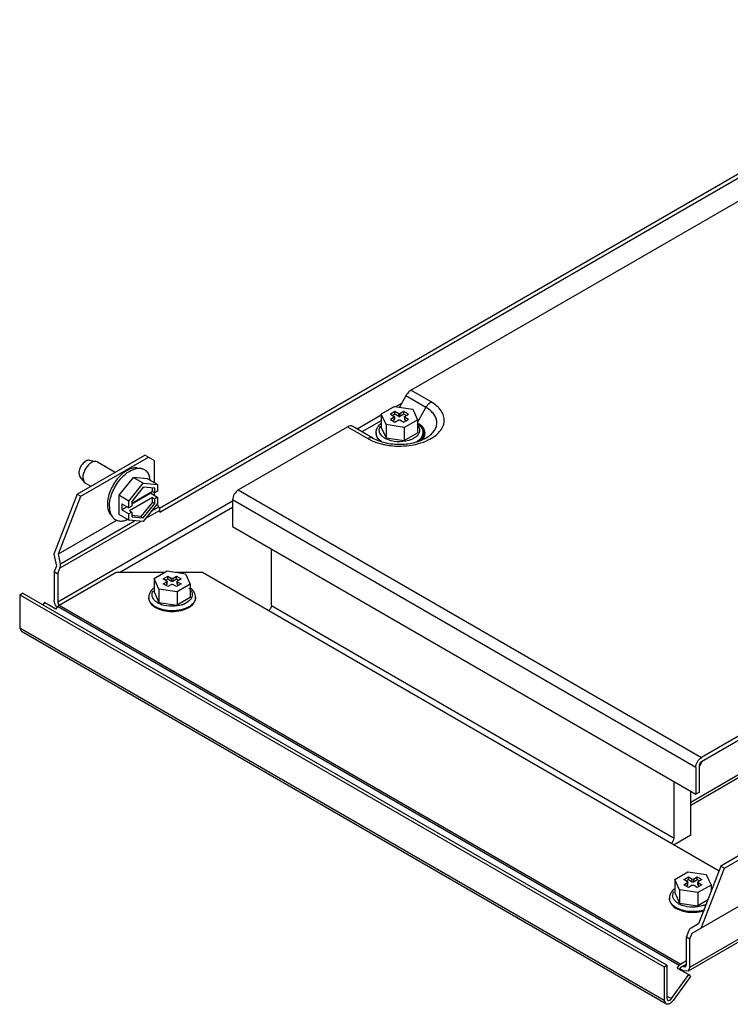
# Model space of a CAD drawing. Header units: millimetres. Extents: x 64 to 496, y 258 to 524.
# Tile 1 of 3: x 64 to 239, y 258 to 499. Entities that reach past the tile are written whole.
import ezdxf

# ---------------------------------------------------------------- set-up
doc = ezdxf.new("R2010")
doc.units = ezdxf.units.MM
doc.header["$LTSCALE"] = 50.835575
doc.layers.get('0').update_dxf_attribs({"linetype": 'CONTINUOUS'})

msp = doc.modelspace()

# ---------------------------------------------------------------- linework, layer by layer
at = {"color": 7}
for p, q in [((98.36, 379.5), (306.15, 499.47)), ((98.44, 378.53), (307.04, 498.96)), ((160.15, 408.44), (285.99, 481.09)), ((228.73, 266.73), (487.53, 416.15)), ((228.9, 307.29), (421.24, 418.33)), ((421.59, 417.72), (228.9, 306.47)), ((487.07, 415.14), (228.27, 265.72)), ((158.87, 407.07), (157.32, 404.29)), ((163.82, 404.21), (158.87, 407.07)), ((165.1, 405.58), (160.15, 408.44)), ((156.11, 404.48), (152.85, 402.59)), ((156.11, 404.48), (160.57, 403.79)), ((156.39, 404.43), (157.88, 405.29)), ((161.77, 400.53), (163.82, 404.21)), ((146.89, 398.95), (152.85, 402.39)), ((152.85, 402.59), (152.85, 399.32)), ((154.04, 400.01), (152.85, 402.59)), ((156.21, 403.19), (155.08, 402.53)), ((155.08, 402.53), (156.04, 401.98)), ((156.04, 401.82), (155.08, 401.27)), ((156.21, 402.53), (155.65, 402.21)), ((156.04, 401.17), (156.04, 401.82)), ((156.09, 401.9), (156.09, 401.25)), ((156.21, 402.53), (156.21, 403.19)), ((157.17, 402.64), (156.21, 403.19)), ((157.17, 401.98), (156.21, 402.53)), ((157.17, 401.98), (157.17, 402.64)), ((158.4, 403.19), (157.45, 402.64)), ((157.45, 402.64), (157.45, 401.98)), ((158.4, 402.53), (157.45, 401.98)), ((158.4, 402.53), (158.4, 403.19)), ((159.54, 402.53), (158.4, 403.19)), ((158.97, 402.21), (158.4, 402.53)), ((158.52, 401.9), (158.52, 401.25)), ((158.58, 401.98), (159.54, 402.53)), ((158.58, 401.82), (158.58, 401.17)), ((159.54, 401.27), (158.58, 401.82)), ((160.57, 403.79), (161.77, 401.21)), ((117.71, 383.94), (144.57, 399.44)), ((144.57, 399.44), (149.52, 396.59)), ((150.77, 396.71), (145.82, 399.57)), ((152.85, 400.96), (148.1, 398.22)), ((152.85, 399.32), (154.04, 396.75)), ((154.04, 400.01), (154.04, 396.75)), ((158.5, 399.32), (154.04, 400.01)), ((155.08, 401.27), (156.21, 400.61)), ((156.04, 401.17), (155.65, 400.94)), ((156.21, 400.61), (157.17, 401.17)), ((157.45, 401.17), (158.4, 400.61)), ((158.4, 400.61), (159.54, 401.27)), ((158.5, 399.32), (161.77, 401.21)), ((158.5, 399.32), (158.5, 396.06)), ((158.97, 400.94), (158.58, 401.17)), ((161.77, 401.21), (161.77, 397.94)), ((151.56, 397.98), (151.56, 397.82)), ((154.04, 396.75), (158.5, 396.06)), ((158.5, 396.06), (161.77, 397.94)), ((163.06, 397.98), (163.06, 397.82)), ((78.11, 382.92), (94.73, 392.51)), ((79, 382.41), (95.61, 392)), ((97.03, 391.18), (94.73, 392.51)), ((81.12, 391.24), (82.76, 390.97)), ((83.11, 390.84), (82.76, 390.97)), ((83.11, 390.84), (87.48, 388.32)), ((97.03, 391.18), (97.03, 385.79)), ((78.5, 388.08), (78.77, 387.18)), ((78.77, 387.18), (79.83, 385.89)), ((79.49, 387.02), (79.83, 385.89)), ((91.87, 387.04), (88.33, 382.64)), ((94.34, 385.61), (91.87, 387.04)), ((95.4, 386.72), (91.87, 387.04)), ((92.77, 389.36), (93.64, 389.26)), ((79.83, 385.89), (80.11, 385.65)), ((80.11, 385.65), (81.48, 384.86)), ((90.81, 381.21), (94.34, 385.61)), ((94.34, 384.67), (91.51, 381.15)), ((94.34, 385.61), (97.88, 385.3)), ((97.17, 384.42), (94.34, 384.67)), ((97.88, 385.3), (95.4, 386.72)), ((97.88, 385.3), (97.88, 383.67)), ((78.11, 382.92), (72.39, 368.18)), ((73.49, 368.22), (79, 382.41)), ((78.11, 382.92), (79, 382.41)), ((88.33, 382.64), (88.33, 377.93)), ((90.81, 381.21), (88.33, 382.64)), ((96.61, 383.59), (91.51, 380.65)), ((96.18, 383.18), (91.51, 380.49)), ((96.18, 383.35), (96.18, 383.18)), ((96.18, 383.18), (97.88, 382.2)), ((96.61, 383.59), (96.61, 384.47)), ((96.61, 383.59), (97.17, 383.26)), ((97.03, 383.35), (97.03, 382.69)), ((97.17, 383.26), (97.17, 384.42)), ((97.88, 383.67), (97.17, 383.26)), ((97.88, 382.2), (97.17, 381.79)), ((97.88, 382.2), (97.88, 380.58)), ((117.71, 383.94), (231.56, 318.21)), ((73.34, 356.48), (116.3, 381.28)), ((89.11, 380.57), (89.11, 379.1)), ((89.11, 380.57), (90.81, 379.59)), ((90.38, 379.83), (89.11, 379.1)), ((90.81, 379.59), (90.81, 381.21)), ((91.51, 380), (90.81, 379.59)), ((96.61, 382.12), (90.95, 378.85)), ((91.51, 381.15), (91.51, 380)), ((96.61, 380.97), (93.78, 377.45)), ((94.34, 377.12), (97.17, 380.64)), ((97.88, 380.58), (94.34, 376.18)), ((96.46, 378.81), (98.18, 379.81)), ((96.61, 380.97), (96.61, 382.12)), ((96.61, 382.12), (97.17, 381.79)), ((96.61, 380.97), (97.17, 380.64)), ((97.17, 380.64), (97.17, 381.79)), ((98.18, 379.81), (97.77, 380.52)), ((116.3, 381.49), (116.3, 374.96)), ((230.14, 315.76), (116.3, 381.49)), ((86.22, 378.02), (86.75, 377.32)), ((90.81, 376.5), (88.33, 377.93)), ((116.3, 379.65), (88.72, 363.73)), ((89.11, 379.1), (90.81, 378.12)), ((91.51, 378.53), (90.81, 378.12)), ((90.81, 376.5), (90.81, 378.12)), ((90.95, 378.85), (91.51, 378.53)), ((91.51, 378.53), (91.51, 377.38)), ((91.51, 377.38), (94.34, 377.12)), ((93.78, 377.45), (91.54, 377.65)), ((93.78, 377.45), (94.34, 377.12)), ((98.44, 378.94), (94.92, 376.91)), ((98.44, 378.53), (98.44, 378.94)), ((73.49, 368.22), (87.88, 376.52)), ((93.76, 376.23), (73.87, 364.75)), ((73.97, 365.83), (92.23, 376.37)), ((94.34, 376.18), (90.81, 376.5)), ((116.3, 374.96), (230.14, 309.23)), ((72.39, 368.18), (72.99, 365.26)), ((73.97, 365.83), (73.49, 368.22)), ((125.84, 355.56), (125.84, 369.44)), ((72.99, 365.26), (72.46, 363.89)), ((72.46, 363.89), (72.46, 356.95)), ((72.46, 363.89), (73.34, 363.38)), ((73.34, 363.38), (73.87, 364.75)), ((73.34, 363.38), (73.34, 356.48)), ((73.71, 355.67), (87.66, 363.73)), ((87.66, 363.73), (99.68, 363.73)), ((96.99, 362.17), (100.25, 364.06)), ((100.25, 364.06), (104.71, 363.37)), ((102.39, 363.73), (108.87, 363.73)), ((104.71, 363.37), (105.91, 360.79)), ((108.87, 363.73), (235.88, 290.41)), ((96.99, 362.17), (96.99, 358.91)), ((98.18, 359.6), (96.99, 362.17)), ((99.22, 362.12), (100.35, 362.77)), ((100.17, 361.57), (99.22, 362.12)), ((99.22, 360.85), (100.17, 361.4)), ((100.35, 360.2), (99.22, 360.85)), ((99.79, 361.79), (100.35, 362.12)), ((99.79, 360.52), (100.17, 360.75)), ((100.17, 360.75), (100.17, 361.4)), ((100.23, 360.83), (100.23, 361.48)), ((100.35, 362.12), (100.35, 362.77)), ((100.35, 362.77), (101.31, 362.22)), ((100.35, 362.12), (101.31, 361.57)), ((101.31, 360.75), (100.35, 360.2)), ((101.31, 361.57), (101.31, 362.22)), ((101.59, 362.22), (102.54, 362.77)), ((101.59, 362.22), (101.59, 361.57)), ((101.59, 361.57), (102.54, 362.12)), ((102.54, 360.2), (101.59, 360.75)), ((102.54, 362.12), (102.54, 362.77)), ((102.54, 362.77), (103.67, 362.12)), ((102.54, 362.12), (103.11, 361.79)), ((103.67, 360.85), (102.54, 360.2)), ((105.91, 360.79), (102.64, 358.91)), ((102.66, 360.83), (102.66, 361.48)), ((103.67, 362.12), (102.72, 361.57)), ((102.72, 361.4), (102.72, 360.75)), ((102.72, 361.4), (103.67, 360.85)), ((102.72, 360.75), (103.11, 360.52)), ((105.91, 360.79), (105.91, 357.53)), ((63.97, 358.22), (64.68, 358.63)), ((63.97, 358.22), (63.97, 350.05)), ((63.97, 358.22), (222.36, 266.77)), ((223.07, 267.18), (64.68, 358.63)), ((96.99, 358.91), (98.18, 356.33)), ((98.18, 359.6), (98.18, 356.33)), ((102.64, 358.91), (98.18, 359.6)), ((102.64, 358.91), (102.64, 355.64)), ((70.04, 356.32), (69.64, 355.76)), ((72.87, 354.69), (70.04, 356.32)), ((73.71, 355.67), (226.44, 267.49)), ((95.7, 357.4), (95.7, 357.56)), ((98.18, 356.33), (102.64, 355.64)), ((105.91, 357.53), (102.64, 355.64)), ((107.2, 357.4), (107.2, 357.56)), ((125.84, 355.56), (224.84, 298.41)), ((73.3, 355.29), (72.87, 354.69)), ((226.04, 267.11), (73.3, 355.29)), ((63.97, 350.05), (64.39, 349.14)), ((63.97, 350.05), (222.36, 258.61)), ((222.78, 257.69), (64.39, 349.14)), ((258.41, 333.72), (231.56, 318.21)), ((258.4, 332.69), (231.56, 317.19)), ((231.73, 317.29), (231.03, 316.07)), ((230.14, 315.76), (230.14, 309.23)), ((231.03, 309.74), (231.03, 316.27)), ((224.84, 298.41), (224.84, 312.29)), ((228.9, 299.13), (228.9, 309.94)), ((231.03, 309.74), (230.14, 309.23)), ((252.95, 301.17), (236.33, 291.57)), ((237.21, 291.06), (253.83, 300.66)), ((228.9, 299.13), (224.84, 296.78)), ((236.33, 291.57), (230.82, 277.38)), ((231.49, 276.33), (237.21, 291.06)), ((236.33, 291.57), (237.21, 291.06)), ((224.97, 288.28), (228.24, 290.17)), ((226.17, 285.71), (224.97, 288.28)), ((224.97, 288.28), (224.97, 285.02)), ((227.21, 288.23), (228.34, 288.88)), ((228.16, 287.67), (227.21, 288.23)), ((227.77, 287.9), (228.34, 288.23)), ((228.24, 290.17), (232.7, 289.48)), ((228.34, 288.88), (229.29, 288.33)), ((228.34, 288.23), (228.34, 288.88)), ((228.34, 288.23), (229.29, 287.67)), ((229.29, 287.67), (229.29, 288.33)), ((229.58, 288.33), (230.53, 288.88)), ((229.58, 288.33), (229.58, 287.67)), ((229.58, 287.67), (230.53, 288.23)), ((230.53, 288.88), (231.66, 288.23)), ((230.53, 288.23), (230.53, 288.88)), ((230.53, 288.23), (231.1, 287.9)), ((231.66, 288.23), (230.71, 287.67)), ((232.7, 289.48), (233.9, 286.9)), ((230.63, 285.02), (226.17, 285.71)), ((226.17, 285.71), (226.17, 282.44)), ((227.21, 286.96), (228.16, 287.51)), ((228.34, 286.31), (227.21, 286.96)), ((227.77, 286.63), (228.16, 286.86)), ((228.16, 286.86), (228.16, 287.51)), ((228.22, 286.94), (228.22, 287.59)), ((229.29, 286.86), (228.34, 286.31)), ((229.26, 275.04), (250.48, 287.29)), ((230.53, 286.31), (229.58, 286.86)), ((231.66, 286.96), (230.53, 286.31)), ((233.9, 286.9), (230.63, 285.02)), ((230.65, 286.94), (230.65, 287.59)), ((230.71, 287.51), (231.66, 286.96)), ((230.71, 287.51), (230.71, 286.86)), ((230.71, 286.86), (231.1, 286.63)), ((233.9, 286.9), (233.9, 285.31)), ((223.68, 283.51), (223.68, 283.67)), ((224.97, 285.02), (226.17, 282.44)), ((230.63, 285.02), (230.63, 281.75)), ((233.06, 283.15), (230.63, 281.75)), ((226.17, 282.44), (230.63, 281.75)), ((230.82, 277.38), (229, 276.33)), ((228.37, 275.55), (227.84, 274.18)), ((227.84, 274.18), (228.73, 273.67)), ((227.84, 267.28), (227.84, 274.18)), ((228.73, 273.67), (229.26, 275.04)), ((228.73, 266.73), (228.73, 273.67)), ((222.36, 266.77), (223.07, 267.18)), ((222.36, 266.77), (222.36, 258.61)), ((223.07, 267.18), (223.07, 259.02)), ((225.6, 266.51), (226.04, 267.11)), ((225.6, 266.51), (228.43, 264.88)), ((226.44, 266.68), (226.11, 266.22)), ((226.26, 266.36), (227.17, 265.83)), ((227.84, 268.3), (226.44, 267.49)), ((226.44, 266.68), (227.84, 267.49)), ((226.96, 266.98), (227.14, 266.87)), ((227.14, 266.87), (227.84, 267.28)), ((227.14, 266.87), (227.64, 266.82)), ((227.64, 266.82), (227.84, 267.28)), ((228.73, 266.73), (228.27, 265.72)), ((224.18, 258.99), (228.43, 264.88)), ((228.84, 264.44), (224.59, 258.55)), ((228.27, 265.72), (227.17, 265.83)), ((228.43, 264.88), (228.84, 264.44)), ((223.07, 259.63), (224.18, 258.99)), ((223.07, 259.02), (223.28, 258.56)), ((222.78, 257.69), (222.36, 258.61))]:
    msp.add_line(p, q, dxfattribs=at)
for centre, radius, start, end in [((155.34, 397.09), 4.08, 129.3295, 134.4625), ((154.48, 398.46), 2.16, 148.3643, 152.7312), ((159.57, 396.5), 4.48, 49.5132, 51.6073), ((160.73, 397.6), 2.64, 28.9997, 30.8248), ((161.31, 397.82), 2.02, 359.829, 4.4896), ((161.46, 397.89), 2.08, 356.7595, 1.3121), ((155.9, 408.02), 13.1, 246.3779, 249.2818), ((156.98, 411.46), 16.71, 255.6951, 259.4506), ((156.2, 400.76), 4.79, 240.0177, 242.4207), ((158.37, 400.83), 4.87, 296.3204, 300.6337), ((91.58, 385.94), 4.46, 11.4039, 16.5144), ((90.93, 385.81), 5.13, 6.9513, 11.417), ((88.28, 381.64), 5.4, 292.362, 293.5616), ((88.17, 381.89), 5.68, 293.5687, 295.5939), ((99.47, 356.68), 4.07, 129.3691, 134.5604), ((98.58, 358.07), 2.11, 149.9755, 153.6771), ((75.03, 356.64), 1.71, 209.9877, 216.6239), ((100.36, 360.38), 4.83, 240.0257, 242.931), ((100.95, 361.69), 6.27, 248.645, 250.9878), ((101.96, 361.64), 6.22, 288.3212, 291.881), ((102.16, 361.14), 5.68, 291.882, 295.1838), ((76.18, 357.31), 3.78, 209.9942, 215.6431), ((227.46, 282.79), 4.07, 129.3691, 134.5604), ((231.29, 282.65), 4.26, 48.2935, 51.5447), ((226.56, 284.18), 2.11, 149.9755, 153.6771), ((228.35, 286.49), 4.83, 240.0257, 242.931), ((228.94, 287.8), 6.27, 248.645, 250.9878), ((229.95, 287.75), 6.22, 288.3212, 291.881), ((230.15, 287.25), 5.68, 291.882, 295.1838)]:
    msp.add_arc(centre, radius, start, end, dxfattribs=at)
for centre, start_param, end_param in [((72.99, 365.26), -1.787427, -1.002028), ((229.26, 275.04), 0.568768, 1.354166)]:
    msp.add_ellipse(centre, major_axis=(0.31, 1.39), ratio=0.697754, start_param=start_param, end_param=end_param, dxfattribs=at)
for points, knots in [([(160.15, 408.44), (160.03, 408.37), (159.51, 408), (159.11, 407.49), (158.87, 407.07)], [0, 0, 0, 0, 0.228975, 1, 1, 1, 1]), ([(163.82, 404.21), (163.9, 404.35), (164.24, 404.89), (164.7, 405.35), (165.1, 405.58)], [0, 0, 0, 0, 0.266957, 1, 1, 1, 1]), ([(164.13, 396.88), (164.5, 397.11), (165.17, 397.62), (165.96, 398.54), (166.44, 399.54), (166.57, 400.58), (166.35, 401.63), (165.79, 402.61), (164.92, 403.49), (164.21, 403.98), (163.82, 404.21)], [0, 0, 0, 0, 0.142219, 0.269761, 0.385321, 0.494425, 0.604524, 0.722721, 0.853971, 1, 1, 1, 1]), ([(164.41, 396.22), (164.96, 396.49), (165.97, 397.08), (167.21, 398.19), (168.04, 399.44), (168.4, 400.8), (168.25, 402.18), (167.6, 403.48), (166.53, 404.65), (165.61, 405.29), (165.1, 405.58)], [0, 0, 0, 0, 0.149268, 0.282514, 0.401098, 0.509852, 0.616761, 0.730461, 0.85736, 1, 1, 1, 1]), ([(145.82, 399.57), (145.65, 399.66), (145.19, 399.73), (144.77, 399.56), (144.57, 399.44)], [0, 0, 0, 0, 0.449281, 1, 1, 1, 1]), ([(151.56, 397.98), (151.56, 398.28), (151.67, 398.88), (151.97, 399.4), (152.16, 399.64)], [0, 0, 0, 0, 0.494081, 1, 1, 1, 1]), ([(161.79, 400.4), (161.84, 400.37), (162.03, 400.25), (162.22, 400.12), (162.35, 400.01)], [0, 0, 0, 0, 0.256671, 1, 1, 1, 1]), ([(161.81, 400.29), (162.17, 400), (162.8, 399.32), (163.06, 398.42), (163.06, 397.98)], [0, 0, 0, 0, 0.515835, 1, 1, 1, 1]), ([(161.86, 400.09), (161.98, 400.01), (162.41, 399.69), (162.8, 399.29), (163, 398.95)], [0, 0, 0, 0, 0.271452, 1, 1, 1, 1]), ([(161.92, 399.68), (162.06, 399.46), (162.28, 399), (162.27, 398.47), (162.21, 398.24)], [0, 0, 0, 0, 0.51425, 1, 1, 1, 1]), ([(162.48, 399.91), (162.59, 399.81), (162.98, 399.44), (163.29, 398.98), (163.42, 398.6)], [0, 0, 0, 0, 0.272305, 1, 1, 1, 1]), ([(149.52, 396.59), (149.72, 396.7), (150.14, 396.88), (150.6, 396.81), (150.77, 396.71)], [0, 0, 0, 0, 0.550722, 1, 1, 1, 1]), ([(150.77, 396.71), (151.7, 396.17), (153.94, 395.39), (157.53, 395.04), (161.07, 395.48), (163.25, 396.32), (164.13, 396.88)], [0, 0, 0, 0, 0.233697, 0.504696, 0.773356, 1, 1, 1, 1]), ([(152.96, 395.81), (152.55, 396.08), (151.87, 396.69), (151.56, 397.58), (151.56, 397.98)], [0, 0, 0, 0, 0.544689, 1, 1, 1, 1]), ([(151.56, 397.82), (151.56, 397.45), (151.81, 396.66), (152.38, 396.08), (152.72, 395.82)], [0, 0, 0, 0, 0.461069, 1, 1, 1, 1]), ([(152.96, 397.27), (152.73, 397.51), (152.36, 398.06), (152.34, 398.74), (152.41, 399.03)], [0, 0, 0, 0, 0.524734, 1, 1, 1, 1]), ([(153.81, 396.61), (153.73, 396.66), (153.42, 396.85), (153.14, 397.08), (152.96, 397.27)], [0, 0, 0, 0, 0.265366, 1, 1, 1, 1]), ([(162.05, 397.82), (162, 397.71), (161.69, 397.23), (161.23, 396.86), (160.86, 396.64)], [0, 0, 0, 0, 0.226206, 1, 1, 1, 1]), ([(163.06, 397.98), (163.06, 397.56), (162.71, 396.61), (161.97, 396), (161.53, 395.73)], [0, 0, 0, 0, 0.452584, 1, 1, 1, 1]), ([(161.97, 395.87), (162.29, 396.13), (162.83, 396.7), (163.06, 397.46), (163.06, 397.82)], [0, 0, 0, 0, 0.536893, 1, 1, 1, 1]), ([(163.33, 397.81), (163.33, 397.48), (163.14, 396.78), (162.68, 396.23), (162.41, 395.98)], [0, 0, 0, 0, 0.46906, 1, 1, 1, 1]), ([(163.54, 397.78), (163.52, 397.48), (163.35, 396.85), (162.96, 396.34), (162.72, 396.11)], [0, 0, 0, 0, 0.473006, 1, 1, 1, 1]), ([(149.52, 396.59), (149.61, 396.53), (149.98, 396.33), (150.36, 396.14), (150.65, 396.01)], [0, 0, 0, 0, 0.244048, 1, 1, 1, 1]), ([(151.27, 395.76), (151.39, 395.72), (151.91, 395.53), (152.45, 395.37), (152.85, 395.27)], [0, 0, 0, 0, 0.24446, 1, 1, 1, 1]), ([(153.92, 395.03), (154.51, 394.92), (156.88, 394.6), (159.31, 394.74), (161.06, 395.1)], [0, 0, 0, 0, 0.249077, 1, 1, 1, 1]), ([(159.61, 396.1), (158.67, 395.82), (156.73, 395.64), (154.81, 396.09), (153.98, 396.52)], [0, 0, 0, 0, 0.512764, 1, 1, 1, 1]), ([(160.53, 396.47), (160.46, 396.43), (160.16, 396.29), (159.85, 396.18), (159.61, 396.1)], [0, 0, 0, 0, 0.241632, 1, 1, 1, 1]), ([(161.06, 395.1), (161.37, 395.17), (162.51, 395.44), (163.63, 395.84), (164.41, 396.22)], [0, 0, 0, 0, 0.261144, 1, 1, 1, 1]), ([(81.12, 391.24), (80.83, 391.29), (80.13, 391.07), (79.32, 390.32), (78.7, 389.28), (78.5, 388.47), (78.5, 388.08)], [0, 0, 0, 0, 0.19672, 0.45417, 0.739147, 1, 1, 1, 1]), ([(81.24, 390.44), (80.72, 390.03), (79.9, 388.96), (79.49, 387.66), (79.49, 387.02)], [0, 0, 0, 0, 0.510134, 1, 1, 1, 1]), ([(82.76, 390.97), (82.65, 390.99), (82.09, 390.99), (81.58, 390.71), (81.24, 390.44)], [0, 0, 0, 0, 0.215109, 1, 1, 1, 1]), ([(92.77, 389.36), (91.95, 389.46), (90.58, 389), (89.06, 387.88), (87.51, 386.24), (86.08, 383.78), (85.54, 381.54), (85.54, 380.47)], [0, 0, 0, 0, 0.198608, 0.32201, 0.45747, 0.740965, 1, 1, 1, 1]), ([(86.03, 379.9), (86.03, 381.03), (86.59, 383.39), (88.09, 385.98), (89.73, 387.7), (91.33, 388.88), (92.78, 389.36), (93.64, 389.26)], [0, 0, 0, 0, 0.25902, 0.542517, 0.677982, 0.801387, 1, 1, 1, 1]), ([(93.64, 389.26), (93.89, 389.23), (94.4, 389.1), (95.3, 388.5), (95.71, 387.74), (95.86, 387.21)], [0, 0, 0, 0, 0.243598, 0.482201, 1, 1, 1, 1]), ([(117.71, 383.94), (117.29, 383.7), (116.63, 382.93), (116.3, 381.97), (116.3, 381.49)], [0, 0, 0, 0, 0.499998, 1, 1, 1, 1]), ([(85.54, 380.47), (85.54, 380.23), (85.59, 379.38), (85.86, 378.52), (86.22, 378.02)], [0, 0, 0, 0, 0.280779, 1, 1, 1, 1]), ([(86.03, 379.9), (86.03, 379.65), (86.08, 378.75), (86.36, 377.84), (86.75, 377.32)], [0, 0, 0, 0, 0.280663, 1, 1, 1, 1]), ([(98.44, 378.94), (98.44, 379.01), (98.42, 379.31), (98.3, 379.6), (98.18, 379.81)], [0, 0, 0, 0, 0.229116, 1, 1, 1, 1]), ([(86.75, 377.32), (86.93, 377.08), (87.38, 376.64), (88.29, 376.3), (89.31, 376.3), (89.99, 376.51), (90.33, 376.65)], [0, 0, 0, 0, 0.234127, 0.466088, 0.716781, 1, 1, 1, 1]), ([(96.3, 359.22), (96.11, 358.98), (95.81, 358.46), (95.7, 357.86), (95.7, 357.56)], [0, 0, 0, 0, 0.505927, 1, 1, 1, 1]), ([(97.31, 356.65), (96.97, 356.95), (96.54, 357.52), (96.47, 358.41), (96.59, 358.81), (96.69, 359)], [0, 0, 0, 0, 0.523503, 0.758619, 1, 1, 1, 1]), ([(105.58, 359.79), (105.64, 359.74), (105.86, 359.54), (106.04, 359.3), (106.15, 359.11)], [0, 0, 0, 0, 0.26403, 1, 1, 1, 1]), ([(107.2, 357.56), (107.2, 358), (106.94, 358.91), (106.31, 359.58), (105.95, 359.87)], [0, 0, 0, 0, 0.484155, 1, 1, 1, 1]), ([(106.15, 359.11), (106.2, 359.02), (106.36, 358.68), (106.42, 358.29), (106.38, 358.01)], [0, 0, 0, 0, 0.262417, 1, 1, 1, 1]), ([(72.91, 355.42), (72.84, 355.54), (72.6, 356.02), (72.46, 356.56), (72.46, 356.95)], [0, 0, 0, 0, 0.26704, 1, 1, 1, 1]), ([(73.71, 355.67), (73.67, 355.65), (73.52, 355.55), (73.39, 355.41), (73.3, 355.29)], [0, 0, 0, 0, 0.23097, 1, 1, 1, 1]), ([(73.34, 356.48), (73.34, 356.43), (73.36, 356.18), (73.45, 355.95), (73.55, 355.79)], [0, 0, 0, 0, 0.228787, 1, 1, 1, 1]), ([(97.38, 355.22), (96.91, 355.49), (96.26, 356), (95.78, 356.89), (95.7, 357.35), (95.7, 357.56)], [0, 0, 0, 0, 0.547744, 0.781592, 1, 1, 1, 1]), ([(95.7, 357.4), (95.7, 357.18), (95.78, 356.73), (96.26, 355.83), (96.91, 355.33), (97.38, 355.05)], [0, 0, 0, 0, 0.218403, 0.452247, 1, 1, 1, 1]), ([(97.95, 356.2), (97.89, 356.23), (97.67, 356.37), (97.46, 356.52), (97.31, 356.65)], [0, 0, 0, 0, 0.260463, 1, 1, 1, 1]), ([(103.91, 355.74), (103.11, 355.47), (101.41, 355.24), (99.71, 355.49), (98.91, 355.76)], [0, 0, 0, 0, 0.500684, 1, 1, 1, 1]), ([(106.21, 357.43), (106.14, 357.29), (105.73, 356.67), (105.09, 356.25), (104.58, 356)], [0, 0, 0, 0, 0.220514, 1, 1, 1, 1]), ([(107.2, 357.56), (107.2, 357.35), (107.12, 356.89), (106.63, 356), (105.99, 355.49), (105.51, 355.22)], [0, 0, 0, 0, 0.218408, 0.452257, 1, 1, 1, 1]), ([(105.51, 355.05), (105.99, 355.33), (106.63, 355.83), (107.12, 356.73), (107.2, 357.18), (107.2, 357.4)], [0, 0, 0, 0, 0.547753, 0.781597, 1, 1, 1, 1]), ([(125.84, 355.56), (125.84, 355.32), (125.68, 354.84), (125.35, 354.46), (125.14, 354.34)], [0, 0, 0, 0, 0.500002, 1, 1, 1, 1]), ([(105.51, 355.22), (104.94, 354.88), (103.59, 354.4), (101.45, 354.16), (99.3, 354.4), (97.96, 354.88), (97.38, 355.22)], [0, 0, 0, 0, 0.237247, 0.499999, 0.762753, 1, 1, 1, 1]), ([(97.38, 355.05), (97.96, 354.72), (99.3, 354.23), (101.45, 354), (103.59, 354.23), (104.94, 354.72), (105.51, 355.05)], [0, 0, 0, 0, 0.237253, 0.500001, 0.762748, 1, 1, 1, 1]), ([(230.14, 315.76), (230.14, 316.25), (230.47, 317.2), (231.14, 317.97), (231.56, 318.21)], [0, 0, 0, 0, 0.500002, 1, 1, 1, 1]), ([(231.56, 317.19), (231.4, 317.1), (231.15, 316.81), (231.03, 316.45), (231.03, 316.27)], [0, 0, 0, 0, 0.499996, 1, 1, 1, 1]), ([(224.13, 297.19), (224.34, 297.31), (224.67, 297.69), (224.84, 298.17), (224.84, 298.41)], [0, 0, 0, 0, 0.499998, 1, 1, 1, 1]), ([(224.28, 285.33), (224.1, 285.09), (223.8, 284.57), (223.68, 283.97), (223.68, 283.67)], [0, 0, 0, 0, 0.505927, 1, 1, 1, 1]), ([(225.37, 281.33), (224.89, 281.6), (224.25, 282.11), (223.77, 283), (223.68, 283.45), (223.68, 283.67)], [0, 0, 0, 0, 0.547744, 0.781592, 1, 1, 1, 1]), ([(223.68, 283.51), (223.68, 283.29), (223.77, 282.83), (224.25, 281.94), (224.89, 281.44), (225.37, 281.16)], [0, 0, 0, 0, 0.218403, 0.452247, 1, 1, 1, 1]), ([(225.3, 282.75), (224.96, 283.06), (224.53, 283.63), (224.45, 284.52), (224.58, 284.92), (224.68, 285.11)], [0, 0, 0, 0, 0.523503, 0.758619, 1, 1, 1, 1]), ([(225.93, 282.31), (225.88, 282.34), (225.65, 282.47), (225.44, 282.63), (225.3, 282.75)], [0, 0, 0, 0, 0.260463, 1, 1, 1, 1]), ([(232.34, 280.81), (231.18, 280.42), (229.3, 280.22), (226.94, 280.62), (225.85, 281.05), (225.37, 281.33)], [0, 0, 0, 0, 0.512516, 0.768355, 1, 1, 1, 1]), ([(225.37, 281.16), (226.36, 280.59), (228.72, 280.01), (231.12, 280.24), (232.27, 280.62)], [0, 0, 0, 0, 0.485357, 1, 1, 1, 1]), ([(231.9, 281.85), (231.1, 281.58), (229.4, 281.35), (227.7, 281.6), (226.9, 281.87)], [0, 0, 0, 0, 0.500684, 1, 1, 1, 1]), ([(226.04, 267.11), (226.07, 267.15), (226.18, 267.3), (226.33, 267.43), (226.44, 267.49)], [0, 0, 0, 0, 0.267135, 1, 1, 1, 1]), ([(223.28, 258.56), (223.4, 258.48), (223.69, 258.53), (223.98, 258.74), (224.12, 258.9), (224.18, 258.99)], [0, 0, 0, 0, 0.41074, 0.687867, 1, 1, 1, 1]), ([(224.59, 258.55), (224.46, 258.37), (224.18, 258.06), (223.7, 257.72), (223.21, 257.56), (222.9, 257.62), (222.78, 257.69)], [0, 0, 0, 0, 0.308448, 0.581909, 0.809029, 1, 1, 1, 1])]:
    msp.add_open_spline(points, degree=3, knots=knots, dxfattribs=at)
for points in [[(156.04, 401.98), (156.07, 401.97), (156.09, 401.93), (156.09, 401.9)], [(156.09, 401.9), (156.09, 401.87), (156.07, 401.84), (156.04, 401.82)], [(157.45, 402.64), (157.37, 402.59), (157.25, 402.59), (157.17, 402.64)], [(157.17, 401.98), (157.25, 401.93), (157.37, 401.93), (157.45, 401.98)], [(158.52, 401.9), (158.52, 401.93), (158.55, 401.97), (158.58, 401.98)], [(158.58, 401.82), (158.55, 401.84), (158.52, 401.87), (158.52, 401.9)], [(152.16, 399.64), (152.26, 399.77), (152.37, 399.89), (152.48, 400)], [(152.41, 399.03), (152.44, 399.18), (152.5, 399.32), (152.56, 399.45)], [(156.04, 401.17), (156.07, 401.18), (156.09, 401.21), (156.09, 401.25)], [(157.17, 401.17), (157.25, 401.21), (157.37, 401.21), (157.45, 401.17)], [(158.52, 401.25), (158.52, 401.21), (158.55, 401.18), (158.58, 401.17)], [(161.66, 400), (161.75, 399.9), (161.84, 399.79), (161.92, 399.68)], [(162.21, 398.24), (162.18, 398.09), (162.12, 397.95), (162.05, 397.82)], [(163.04, 398.88), (163.11, 398.75), (163.17, 398.62), (163.21, 398.49)], [(163.21, 398.49), (163.27, 398.32), (163.31, 398.15), (163.32, 397.98)], [(163.42, 398.6), (163.5, 398.39), (163.54, 398.17), (163.54, 397.94)], [(100.17, 361.57), (100.2, 361.55), (100.23, 361.52), (100.23, 361.48)], [(100.23, 361.48), (100.23, 361.45), (100.2, 361.42), (100.17, 361.4)], [(100.17, 360.75), (100.2, 360.77), (100.23, 360.8), (100.23, 360.83)], [(101.59, 362.22), (101.51, 362.17), (101.39, 362.17), (101.31, 362.22)], [(101.31, 361.57), (101.39, 361.52), (101.51, 361.52), (101.59, 361.57)], [(101.31, 360.75), (101.39, 360.8), (101.51, 360.8), (101.59, 360.75)], [(102.66, 361.48), (102.66, 361.52), (102.69, 361.55), (102.72, 361.57)], [(102.72, 361.4), (102.69, 361.42), (102.66, 361.45), (102.66, 361.48)], [(102.66, 360.83), (102.66, 360.8), (102.69, 360.77), (102.72, 360.75)], [(96.62, 359.58), (96.5, 359.47), (96.39, 359.35), (96.3, 359.22)], [(106.38, 358.01), (106.36, 357.81), (106.3, 357.61), (106.21, 357.43)], [(98.67, 355.85), (98.5, 355.92), (98.33, 356), (98.16, 356.08)], [(229.58, 288.33), (229.49, 288.28), (229.37, 288.28), (229.29, 288.33)], [(224.6, 285.69), (224.49, 285.58), (224.38, 285.46), (224.28, 285.33)], [(228.16, 287.67), (228.19, 287.66), (228.22, 287.63), (228.22, 287.59)], [(228.22, 287.59), (228.22, 287.56), (228.19, 287.53), (228.16, 287.51)], [(228.16, 286.86), (228.19, 286.87), (228.22, 286.91), (228.22, 286.94)], [(229.29, 287.67), (229.37, 287.63), (229.49, 287.63), (229.58, 287.67)], [(229.29, 286.86), (229.37, 286.9), (229.49, 286.9), (229.58, 286.86)], [(230.65, 287.59), (230.65, 287.63), (230.68, 287.66), (230.71, 287.67)], [(230.71, 287.51), (230.68, 287.53), (230.65, 287.56), (230.65, 287.59)], [(230.65, 286.94), (230.65, 286.91), (230.68, 286.87), (230.71, 286.86)], [(226.66, 281.96), (226.49, 282.03), (226.31, 282.1), (226.15, 282.19)]]:
    msp.add_open_spline(points, degree=3, dxfattribs=at)

doc.saveas('drawing.dxf')
